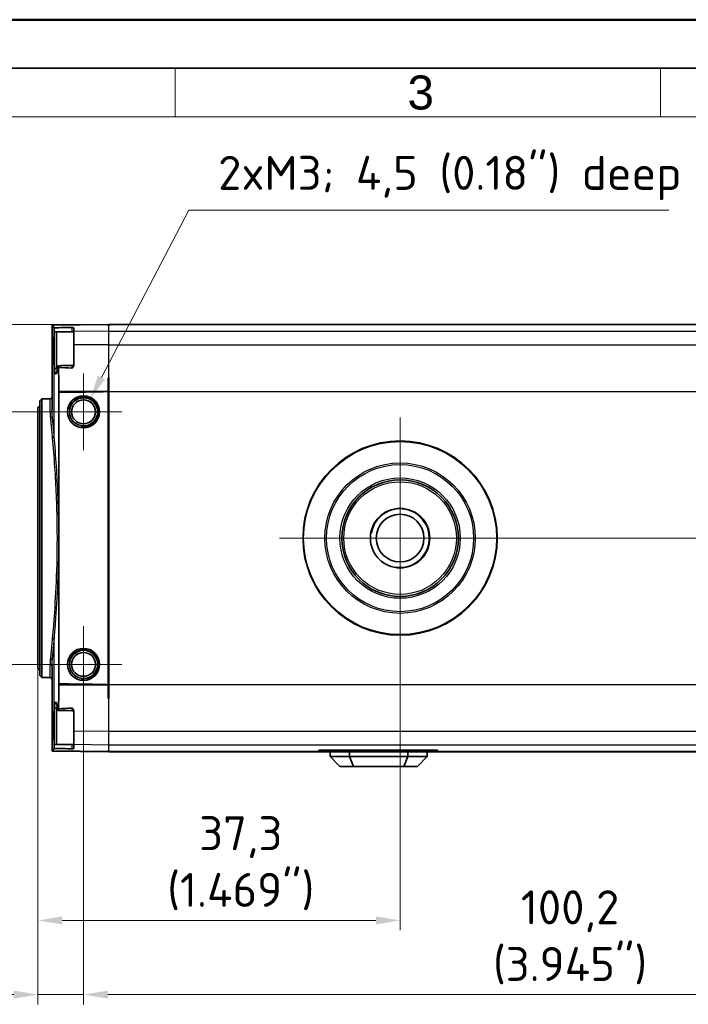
# Model space of a CAD drawing. Header units: millimetres. Extents: x 0 to 420, y 0 to 297.
# Tile 15 of 53: x 95 to 164, y 196 to 297. Entities that reach past the tile are written whole.
import ezdxf

# ---------------------------------------------------------------- set-up
doc = ezdxf.new("R2010")
doc.units = ezdxf.units.MM
doc.layers.get('0').update_dxf_attribs({"lineweight": 25})
for name, color, linetype, lineweight in [('001', 7, 'Continuous', 50), ('Bemaßung (ISO)', 7, 'Continuous', 18), ('Mittelpunktmarkierung (ISO)', 7, 'Continuous', 18), ('Sichtbar (ISO)', 7, 'Continuous', 35), ('Sichtbar schmal (ISO)', 7, 'Continuous', 25)]:
    doc.layers.add(name, color=color, linetype=linetype, lineweight=lineweight)
doc.layers.add('Symbole(DIN)', color=3, linetype='Continuous', lineweight=25, true_color=0x00ff00)
doc.styles.add('Aktuell-DIN', font='arial.ttf')
doc.styles.add('Notiztext (DIN)', font='isocpeur.ttf')
doc.dimstyles.new('Standard (DIN)', dxfattribs={"dimtxt": 3.5, "dimasz": 2.5, "dimexe": 1, "dimexo": 0, "dimgap": 0.7, "dimtad": 1, "dimtoh": 1, "dimrnd": 1e-08, "dimtxsty": 'Notiztext (DIN)', "dimcen": 0.09, "dimdle": 10, "dimclrd": 256, "dimclre": 256, "dimclrt": 256, "dimazin": 2, "dimtfac": 0.514286, "dimtdec": 4, "dimtmove": 0, "dimatfit": 3, "dimfxl": 1, "dimtolj": 1, "dimlwd": -1, "dimlwe": -1, "dimarcsym": 0})

# ---------------------------------------------------------------- blocks, each defined once
blk = doc.blocks.new('*D20')
at = {"layer": 'Bemaßung (ISO)', "transparency": 16777216}
for p, q in [((96.87, 230.26), (96.87, 195.62)), ((101.57, 226.67), (101.57, 195.62)), ((94.37, 196.62), (73.83, 196.62)), ((101.57, 196.62), (96.87, 196.62)), ((104.07, 196.62), (106.57, 196.62))]:
    blk.add_line(p, q, dxfattribs=at)
for points in [[(94.37, 197.04), (94.37, 196.21), (96.87, 196.62)], [(104.07, 197.04), (104.07, 196.21), (101.57, 196.62)]]:
    blk.add_solid(points, dxfattribs=at)
at = {"layer": 'Defpoints', "color": 0, "transparency": 16777216}
for p in [(96.87, 230.26), (101.57, 226.67), (101.57, 196.62)]:
    blk.add_point(p, dxfattribs=at)
at = {"layer": 'Bemaßung (ISO)', "transparency": 16777216, "insert": (81.71, 207.36), "char_height": 3.5, "attachment_point": 2, "style": 'Notiztext (DIN)'}
blk.add_mtext('\\A1;4,7{\\P(0.185")}', dxfattribs=at)
blk = doc.blocks.new('*D21')
at = {"layer": 'Bemaßung (ISO)', "transparency": 16777216}
for p, q in [((101.57, 226.67), (101.57, 195.62)), ((201.77, 226.47), (201.77, 195.62)), ((104.07, 196.62), (199.27, 196.62))]:
    blk.add_line(p, q, dxfattribs=at)
for points in [[(104.07, 197.04), (104.07, 196.21), (101.57, 196.62)], [(199.27, 197.04), (199.27, 196.21), (201.77, 196.62)]]:
    blk.add_solid(points, dxfattribs=at)
at = {"layer": 'Defpoints', "color": 0, "transparency": 16777216}
for p in [(101.57, 226.67), (201.77, 226.47), (201.77, 196.62)]:
    blk.add_point(p, dxfattribs=at)
at = {"layer": 'Bemaßung (ISO)', "transparency": 16777216, "insert": (151.67, 207.36), "char_height": 3.5, "attachment_point": 2, "style": 'Notiztext (DIN)'}
blk.add_mtext('\\A1;100,2{\\P(3.945")}', dxfattribs=at)
blk = doc.blocks.new('*D25')
at = {"layer": 'Bemaßung (ISO)', "transparency": 16777216}
for p, q in [((87.61, 265.62), (87.61, 284.92)), ((104.17, 265.62), (86.61, 265.62)), ((87.61, 259.12), (87.61, 263.12)), ((97.62, 256.62), (86.61, 256.62))]:
    blk.add_line(p, q, dxfattribs=at)
for points in [[(87.19, 263.12), (88.02, 263.12), (87.61, 265.62)], [(87.19, 259.12), (88.02, 259.12), (87.61, 256.62)]]:
    blk.add_solid(points, dxfattribs=at)
at = {"layer": 'Defpoints', "color": 0, "transparency": 16777216}
for p in [(104.17, 265.62), (87.61, 256.62), (97.62, 256.62)]:
    blk.add_point(p, dxfattribs=at)
at = {"layer": 'Bemaßung (ISO)', "transparency": 16777216, "insert": (76.87, 276.52), "char_height": 3.5, "attachment_point": 2, "rotation": 90, "style": 'Notiztext (DIN)'}
blk.add_mtext('\\A1;9{\\P(0.354")}', dxfattribs=at)
blk = doc.blocks.new('*D26')
at = {"layer": 'Bemaßung (ISO)', "transparency": 16777216}
for p, q in [((97.62, 256.62), (86.61, 256.62)), ((87.61, 254.12), (87.61, 233.12)), ((97.62, 230.62), (86.61, 230.62))]:
    blk.add_line(p, q, dxfattribs=at)
for points in [[(87.19, 254.12), (88.02, 254.12), (87.61, 256.62)], [(87.19, 233.12), (88.02, 233.12), (87.61, 230.62)]]:
    blk.add_solid(points, dxfattribs=at)
at = {"layer": 'Defpoints', "color": 0, "transparency": 16777216}
for p in [(97.62, 256.62), (87.61, 230.62), (97.62, 230.62)]:
    blk.add_point(p, dxfattribs=at)
at = {"layer": 'Bemaßung (ISO)', "transparency": 16777216, "insert": (76.87, 243.62), "char_height": 3.5, "attachment_point": 2, "rotation": 90, "style": 'Notiztext (DIN)'}
blk.add_mtext('\\A1;26{\\P(1.024")}', dxfattribs=at)
blk = doc.blocks.new('*D35')
at = {"layer": 'Bemaßung (ISO)', "transparency": 16777216}
for p, q in [((134.17, 231.19), (134.17, 203.26)), ((96.87, 230.26), (96.87, 203.26)), ((99.37, 204.26), (131.67, 204.26))]:
    blk.add_line(p, q, dxfattribs=at)
for points in [[(99.37, 204.67), (99.37, 203.84), (96.87, 204.26)], [(131.67, 204.67), (131.67, 203.84), (134.17, 204.26)]]:
    blk.add_solid(points, dxfattribs=at)
at = {"layer": 'Defpoints', "color": 0, "transparency": 16777216}
for p in [(134.17, 231.19), (96.87, 230.26), (134.17, 204.26)]:
    blk.add_point(p, dxfattribs=at)
at = {"layer": 'Bemaßung (ISO)', "transparency": 16777216, "insert": (117.76, 214.99), "char_height": 3.5, "attachment_point": 2, "style": 'Notiztext (DIN)'}
blk.add_mtext('\\A1;37,3{\\P(1.469")}', dxfattribs=at)
blk = doc.blocks.new('*D36')
at = {"layer": 'Bemaßung (ISO)', "transparency": 16777216}
for p, q in [((199.17, 265.62), (226.17, 265.62)), ((225.17, 246.12), (225.17, 263.12)), ((146.6, 243.62), (226.17, 243.62))]:
    blk.add_line(p, q, dxfattribs=at)
for points in [[(224.75, 263.12), (225.58, 263.12), (225.17, 265.62)], [(224.75, 246.12), (225.58, 246.12), (225.17, 243.62)]]:
    blk.add_solid(points, dxfattribs=at)
at = {"layer": 'Defpoints', "color": 0, "transparency": 16777216}
for p in [(199.17, 265.62), (225.17, 265.62), (146.6, 243.62)]:
    blk.add_point(p, dxfattribs=at)
at = {"layer": 'Bemaßung (ISO)', "transparency": 16777216, "insert": (214.43, 254.62), "char_height": 3.5, "attachment_point": 2, "rotation": 90, "style": 'Notiztext (DIN)'}
blk.add_mtext('\\A1;22{\\P(0.866")}', dxfattribs=at)
blk = doc.blocks.new('*D41')
at = {"layer": 'Bemaßung (ISO)', "transparency": 16777216}
for p, q in [((112.39, 277.38), (103.42, 260.17)), ((161.85, 277.38), (112.39, 277.38))]:
    blk.add_line(p, q, dxfattribs=at)
blk.add_solid([(103.05, 260.36), (103.78, 259.98), (102.26, 257.95)], dxfattribs=at)
at = {"layer": 'Defpoints', "color": 0, "transparency": 16777216}
for p in [(102.26, 257.95), (101.57, 256.62)]:
    blk.add_point(p, dxfattribs=at)
at = {"layer": 'Bemaßung (ISO)', "transparency": 16777216, "insert": (113.2, 282.98), "char_height": 3.5, "attachment_point": 1, "style": 'Notiztext (DIN)'}
blk.add_mtext('\\A1; 2xM3; 4,5 (0.18") deep', dxfattribs=at)
blk = doc.blocks.new('Ränder Basler-A3')
at = {"layer": '001'}
blk.add_line((0, 297), (420, 297), dxfattribs=at)
at = {"layer": '001', "color": 7, "linetype": 'Continuous', "lineweight": 35}
blk.add_line((5, 292), (415, 292), dxfattribs=at)
at = {"layer": '001', "color": 7, "linetype": 'Continuous', "lineweight": 18}
for p, q in [((111, 292), (111, 287)), ((161, 292), (161, 287)), ((10, 287), (410, 287))]:
    blk.add_line(p, q, dxfattribs=at)
at = {"layer": 'Symbole(DIN)', "color": 250, "true_color": 0x3f3f3f, "insert": (134.93, 289.48), "char_height": 3.5, "attachment_point": 4, "style": 'Aktuell-DIN'}
blk.add_mtext('\\fArial|b0|i0;3', dxfattribs=at)

msp = doc.modelspace()

# ---------------------------------------------------------------- linework, layer by layer
at = {"layer": 'Mittelpunktmarkierung (ISO)', "linetype": 'Continuous'}
for p, q in [((101.565, 260.573), (101.565, 252.673)), ((105.515, 256.623), (97.615, 256.623)), ((134.165, 256.056), (134.165, 231.19)), ((146.599, 243.623), (121.732, 243.623)), ((101.565, 234.573), (101.565, 226.673)), ((105.515, 230.623), (97.615, 230.623))]:
    msp.add_line(p, q, dxfattribs=at)
at = {"layer": 'Sichtbar (ISO)'}
for p, q in [((104.115, 265.623), (98.362, 265.547)), ((104.115, 265.623), (104.115, 265.606)), ((104.165, 265.607), (104.165, 265.623)), ((199.165, 265.623), (104.165, 265.623)), ((98.317, 256.785), (98.317, 265.414)), ((98.348, 265.547), (98.321, 265.547)), ((98.362, 265.547), (98.348, 265.547)), ((98.565, 261.273), (98.565, 264.673)), ((98.765, 264.873), (100.565, 264.873)), ((100.565, 264.889), (100.565, 265.261)), ((100.565, 263.509), (100.565, 264.889)), ((104.115, 265.606), (104.115, 265.492)), ((104.165, 265.492), (104.165, 265.607)), ((100.565, 261.488), (100.565, 263.509)), ((98.765, 261.073), (98.866, 261.073)), ((104.165, 260.123), (104.115, 260.122)), ((104.115, 260.122), (104.115, 258.733)), ((104.165, 258.733), (104.165, 260.123)), ((99.012, 258.733), (99.012, 258.732)), ((99.021, 244.715), (99.021, 258.637)), ((104.115, 258.732), (104.115, 258.733)), ((104.115, 258.72), (104.115, 258.732)), ((104.115, 258.72), (104.115, 228.526)), ((104.165, 258.733), (104.165, 228.513)), ((97.065, 257.76), (97.265, 257.964)), ((97.065, 229.486), (97.065, 257.76)), ((97.265, 257.964), (98.121, 257.979)), ((97.265, 257.964), (97.265, 229.282)), ((96.865, 230.258), (96.865, 256.988)), ((99.021, 228.609), (99.021, 242.532)), ((98.317, 221.832), (98.317, 230.462)), ((97.065, 229.486), (97.265, 229.282)), ((97.265, 229.282), (98.121, 229.267)), ((99.012, 228.514), (99.012, 228.513)), ((104.115, 228.514), (104.115, 228.526)), ((104.115, 228.513), (104.115, 228.514)), ((104.115, 228.513), (104.115, 227.124)), ((104.165, 227.123), (104.165, 228.513)), ((104.115, 227.124), (104.165, 227.123)), ((98.765, 226.173), (98.866, 226.173)), ((98.565, 222.573), (98.565, 225.973)), ((100.565, 223.737), (100.565, 225.758)), ((100.565, 222.357), (100.565, 223.737)), ((98.765, 222.373), (100.565, 222.373)), ((100.565, 221.985), (100.565, 222.357)), ((98.321, 221.7), (98.348, 221.699)), ((98.348, 221.699), (98.362, 221.699)), ((104.115, 221.624), (98.362, 221.699)), ((104.115, 221.755), (104.115, 221.64)), ((104.115, 221.64), (104.115, 221.624)), ((104.165, 221.64), (104.165, 221.754)), ((104.165, 221.623), (104.165, 221.64)), ((104.165, 221.623), (125.81, 221.623)), ((125.81, 221.806), (125.81, 221.64)), ((125.81, 221.806), (138.01, 221.806)), ((138.01, 221.676), (125.81, 221.676)), ((125.81, 221.64), (125.81, 221.623)), ((126.965, 221.623), (125.81, 221.623)), ((128.965, 221.623), (126.965, 221.623)), ((126.965, 221.623), (126.965, 221.123)), ((127.965, 220.123), (126.965, 221.123)), ((128.965, 221.123), (126.965, 221.123)), ((128.215, 221.623), (128.215, 221.676)), ((134.965, 221.623), (128.965, 221.623)), ((128.965, 221.623), (128.965, 221.123)), ((134.965, 221.123), (128.965, 221.123)), ((129.38, 220.123), (128.965, 221.123)), ((134.551, 220.123), (134.965, 221.123)), ((136.965, 221.623), (134.965, 221.623)), ((134.965, 221.623), (134.965, 221.123)), ((136.965, 221.123), (134.965, 221.123)), ((135.715, 221.623), (135.715, 221.676)), ((135.965, 220.123), (136.965, 221.123)), ((136.415, 221.623), (136.415, 221.676)), ((136.965, 221.623), (138.01, 221.623)), ((136.965, 221.623), (136.965, 221.123)), ((138.01, 221.64), (138.01, 221.806)), ((138.01, 221.623), (138.01, 221.64)), ((138.01, 221.623), (199.165, 221.623)), ((127.965, 220.123), (129.38, 220.123)), ((129.38, 220.123), (134.551, 220.123)), ((134.551, 220.123), (135.965, 220.123))]:
    msp.add_line(p, q, dxfattribs=at)
for centre, radius in [((101.565, 256.623), 1.65), ((101.565, 256.623), 1.45), ((101.565, 256.623), 1.23), ((134.165, 243.623), 10), ((134.165, 243.623), 6), ((134.165, 243.623), 3.059), ((134.165, 243.623), 2.459), ((134.165, 243.623), 0.0289), ((101.565, 230.623), 1.65), ((101.565, 230.623), 1.45), ((101.565, 230.623), 1.23)]:
    msp.add_circle(centre, radius, dxfattribs=at)
for centre, start, end in [((98.765, 264.673), 90, 180), ((100.365, 261.591), 270.71084, 0), ((98.765, 261.273), 180, 270), ((98.117, 258.179), 271, 0), ((97.065, 256.988), 90, 180), ((97.065, 230.258), 180, 270), ((98.117, 229.068), 0, 89), ((98.765, 225.973), 90, 180), ((100.365, 225.656), 0, 89.28916), ((98.765, 222.573), 180, 270)]:
    msp.add_arc(centre, 0.2, start, end, dxfattribs=at)
for centre, major_axis, ratio, start_param, end_param in [((728.192, 233.222), (1553.747, 0), 0.022679, 1.9840892, 1.9841243), ((96.526, 258.732), (7.64, 0), 0.0130896, 5.0450561, 6.168713), ((96.526, 228.514), (7.64, 0), 0.0130896, 0.1144723, 1.2381292), ((728.192, 254.025), (-1553.747, 0), 0.022679, 1.1574683, 1.1575035)]:
    msp.add_ellipse(centre, major_axis=major_axis, ratio=ratio, start_param=start_param, end_param=end_param, dxfattribs=at)
for points, knots in [([(98.317, 265.414), (98.317, 265.438), (98.318, 265.468), (98.32, 265.518), (98.32, 265.532), (98.321, 265.547)], [0.364671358, 0.364671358, 0.364671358, 0.364671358, 0.391385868, 0.391385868, 0.401159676, 0.401159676, 0.401159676, 0.401159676]), ([(98.517, 264.287), (98.521, 264.351), (98.524, 264.416), (98.531, 264.544), (98.534, 264.609), (98.538, 264.673)], [0, 0, 0, 0, 0.023139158, 0.023139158, 0.046351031, 0.046351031, 0.046351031, 0.046351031]), ([(98.542, 265.097), (98.54, 265.15), (98.537, 265.198), (98.533, 265.254), (98.532, 265.267), (98.53, 265.28)], [0.000458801, 0.000458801, 0.000458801, 0.000458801, 0.017595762, 0.017595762, 0.023732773, 0.023732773, 0.023732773, 0.023732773]), ([(98.542, 264.759), (98.543, 264.8), (98.544, 264.843), (98.545, 264.929), (98.544, 264.971), (98.543, 265.041), (98.543, 265.07), (98.542, 265.097)], [0.004726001, 0.004726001, 0.004726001, 0.004726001, 0.018008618, 0.018008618, 0.030577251, 0.030577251, 0.039563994, 0.039563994, 0.039563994, 0.039563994]), ([(100.565, 265.261), (100.565, 265.269), (100.555, 265.277), (100.514, 265.295), (100.475, 265.304), (100.429, 265.312), (100.416, 265.313), (100.398, 265.315), (100.392, 265.315), (100.378, 265.316), (100.371, 265.316), (100.364, 265.315)], [0, 0, 0, 0, 0.01503811, 0.01503811, 0.037411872, 0.037411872, 0.046870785, 0.046870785, 0.05200051, 0.05200051, 0.056820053, 0.056820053, 0.056820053, 0.056820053]), ([(98.542, 261.199), (98.523, 261.413), (98.509, 261.667), (98.49, 262.218), (98.485, 262.508), (98.483, 263.079), (98.486, 263.355), (98.496, 263.786), (98.501, 263.947), (98.51, 264.144), (98.512, 264.187), (98.516, 264.259), (98.517, 264.28), (98.517, 264.287)], [0.00023843, 0.00023843, 0.00023843, 0.00023843, 0.09262437, 0.09262437, 0.18131879, 0.18131879, 0.26403564, 0.26403564, 0.31659776, 0.31659776, 0.33192641, 0.33192641, 0.34210537, 0.34210537, 0.34210537, 0.34210537]), ([(98.868, 261.082), (98.867, 261.079), (98.865, 261.067), (98.848, 260.956), (98.818, 260.772), (98.743, 260.552), (98.709, 260.513), (98.65, 260.556), (98.625, 260.622), (98.579, 260.846), (98.558, 261.004), (98.542, 261.199)], [0, 0, 0, 0, 0.00157898, 0.00157898, 0.011179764, 0.011179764, 0.018849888, 0.018849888, 0.025520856, 0.025520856, 0.032407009, 0.032407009, 0.032407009, 0.032407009]), ([(98.901, 261.276), (98.896, 261.243), (98.89, 261.211), (98.879, 261.146), (98.873, 261.114), (98.868, 261.082)], [0, 0, 0, 0, 0.016831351, 0.016831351, 0.033466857, 0.033466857, 0.033466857, 0.033466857]), ([(98.985, 261.188), (98.982, 261.222), (98.978, 261.253), (98.968, 261.314), (98.961, 261.341), (98.947, 261.372), (98.94, 261.378), (98.927, 261.369), (98.92, 261.356), (98.908, 261.315), (98.904, 261.293), (98.901, 261.276)], [0.022310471, 0.022310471, 0.022310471, 0.022310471, 0.034901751, 0.034901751, 0.051939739, 0.051939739, 0.06849074, 0.06849074, 0.084341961, 0.084341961, 0.098765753, 0.098765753, 0.098765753, 0.098765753]), ([(100.364, 261.125), (100.371, 261.125), (100.378, 261.126), (100.393, 261.131), (100.401, 261.135), (100.422, 261.15), (100.435, 261.164), (100.466, 261.2), (100.489, 261.233), (100.526, 261.305), (100.54, 261.342), (100.56, 261.415), (100.565, 261.452), (100.565, 261.488)], [0, 0, 0, 0, 0.002093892, 0.002093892, 0.00469564, 0.00469564, 0.010009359, 0.010009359, 0.021534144, 0.021534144, 0.032041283, 0.032041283, 0.042028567, 0.042028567, 0.042028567, 0.042028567]), ([(99.012, 258.732), (99.012, 258.719), (99.012, 258.706), (99.013, 258.681), (99.014, 258.67), (99.017, 258.652), (99.018, 258.645), (99.02, 258.639), (99.02, 258.638), (99.021, 258.637)], [0.030304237, 0.030304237, 0.030304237, 0.030304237, 0.034068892, 0.034068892, 0.037833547, 0.037833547, 0.041644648, 0.041644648, 0.042220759, 0.042220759, 0.042220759, 0.042220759]), ([(99.021, 242.532), (99.021, 242.68), (99.019, 242.881), (99.018, 243.071), (99.017, 243.207), (99.017, 243.381), (99.016, 243.437), (99.016, 243.522), (99.016, 243.55), (99.016, 243.601), (99.016, 243.624), (99.016, 243.672), (99.016, 243.698), (99.016, 243.766), (99.016, 243.809), (99.017, 244.003), (99.018, 244.168), (99.02, 244.416), (99.021, 244.575), (99.021, 244.715)], [-0.2005347, -0.2005347, -0.2005347, -0.2005347, -0.16510981, -0.16510981, -0.13272477, -0.13272477, -0.1169824, -0.1169824, -0.10910513, -0.10910513, -0.10283474, -0.10283474, -0.0957663, -0.0957663, -0.08383505, -0.08383505, -0.04184311, -0.04184311, 0, 0, 0, 0]), ([(99.021, 228.609), (99.02, 228.608), (99.02, 228.608), (99.018, 228.602), (99.017, 228.594), (99.014, 228.576), (99.013, 228.565), (99.012, 228.54), (99.012, 228.527), (99.012, 228.514)], [-0.011916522, -0.011916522, -0.011916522, -0.011916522, -0.011340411, -0.011340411, -0.00752931, -0.00752931, -0.003764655, -0.003764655, 0, 0, 0, 0]), ([(98.542, 226.047), (98.559, 226.254), (98.581, 226.418), (98.631, 226.647), (98.66, 226.709), (98.719, 226.723), (98.749, 226.679), (98.801, 226.522), (98.822, 226.43), (98.857, 226.239), (98.866, 226.172), (98.868, 226.164)], [0.0027558, 0.0027558, 0.0027558, 0.0027558, 0.09215968, 0.09215968, 0.18150264, 0.18150264, 0.26643493, 0.26643493, 0.3286928, 0.3286928, 0.37060196, 0.37060196, 0.37060196, 0.37060196]), ([(98.868, 226.164), (98.873, 226.132), (98.879, 226.1), (98.89, 226.036), (98.896, 226.003), (98.901, 225.971)], [0, 0, 0, 0, 0.016633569, 0.016633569, 0.033466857, 0.033466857, 0.033466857, 0.033466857]), ([(100.565, 225.758), (100.565, 225.808), (100.555, 225.859), (100.518, 225.962), (100.491, 226.01), (100.452, 226.064), (100.435, 226.084), (100.408, 226.107), (100.399, 226.113), (100.387, 226.118), (100.383, 226.119), (100.374, 226.121), (100.369, 226.121), (100.364, 226.121)], [0, 0, 0, 0, 0.015296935, 0.015296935, 0.033098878, 0.033098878, 0.042660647, 0.042660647, 0.047945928, 0.047945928, 0.05088149, 0.05088149, 0.05371994, 0.05371994, 0.05371994, 0.05371994]), ([(98.517, 222.959), (98.517, 222.967), (98.515, 222.99), (98.509, 223.113), (98.505, 223.205), (98.497, 223.419), (98.494, 223.54), (98.484, 223.961), (98.482, 224.271), (98.487, 224.848), (98.493, 225.11), (98.511, 225.614), (98.525, 225.848), (98.542, 226.047)], [0, 0, 0, 0, 0.002771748, 0.002771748, 0.010716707, 0.010716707, 0.020299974, 0.020299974, 0.043208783, 0.043208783, 0.063297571, 0.063297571, 0.084571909, 0.084571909, 0.084571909, 0.084571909]), ([(98.901, 225.971), (98.905, 225.95), (98.91, 225.921), (98.925, 225.879), (98.933, 225.869), (98.948, 225.874), (98.955, 225.888), (98.969, 225.937), (98.975, 225.971), (98.982, 226.028), (98.983, 226.043), (98.985, 226.058)], [0, 0, 0, 0, 0.010646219, 0.010646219, 0.020618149, 0.020618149, 0.03045675, 0.03045675, 0.040109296, 0.040109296, 0.043289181, 0.043289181, 0.043289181, 0.043289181]), ([(98.538, 222.573), (98.534, 222.638), (98.531, 222.702), (98.524, 222.831), (98.521, 222.895), (98.517, 222.959)], [0, 0, 0, 0, 0.023210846, 0.023210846, 0.046351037, 0.046351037, 0.046351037, 0.046351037]), ([(98.53, 221.967), (98.532, 221.982), (98.533, 221.999), (98.538, 222.056), (98.54, 222.101), (98.542, 222.149)], [0.026411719, 0.026411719, 0.026411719, 0.026411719, 0.033955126, 0.033955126, 0.049696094, 0.049696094, 0.049696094, 0.049696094]), ([(98.542, 222.149), (98.543, 222.186), (98.544, 222.225), (98.545, 222.316), (98.544, 222.367), (98.543, 222.441), (98.542, 222.464), (98.542, 222.487)], [0.004631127, 0.004631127, 0.004631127, 0.004631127, 0.016703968, 0.016703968, 0.031964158, 0.031964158, 0.039391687, 0.039391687, 0.039391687, 0.039391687]), ([(98.321, 221.7), (98.32, 221.714), (98.32, 221.729), (98.318, 221.778), (98.317, 221.808), (98.317, 221.832)], [0.851083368, 0.851083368, 0.851083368, 0.851083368, 0.860857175, 0.860857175, 0.887571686, 0.887571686, 0.887571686, 0.887571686]), ([(100.364, 221.931), (100.372, 221.931), (100.379, 221.931), (100.394, 221.931), (100.402, 221.932), (100.421, 221.934), (100.434, 221.935), (100.469, 221.941), (100.491, 221.946), (100.528, 221.957), (100.542, 221.963), (100.56, 221.974), (100.565, 221.979), (100.565, 221.985)], [0, 0, 0, 0, 0.002150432, 0.002150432, 0.004826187, 0.004826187, 0.009227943, 0.009227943, 0.016243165, 0.016243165, 0.022266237, 0.022266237, 0.02799289, 0.02799289, 0.02799289, 0.02799289])]:
    msp.add_open_spline(points, degree=3, knots=knots, dxfattribs=at)
for points in [[(98.362, 265.547), (98.369, 265.547), (98.376, 265.542), (98.383, 265.531)], [(98.383, 265.531), (98.425, 265.47), (98.474, 265.386), (98.53, 265.28)], [(98.53, 265.28), (99.086, 265.289), (99.807, 265.303), (100.364, 265.315)], [(98.538, 264.673), (98.539, 264.7), (98.541, 264.729), (98.542, 264.759)], [(98.938, 261.375), (99.415, 261.38), (99.891, 261.385), (100.368, 261.391)], [(100.364, 261.125), (99.93, 261.154), (99.407, 261.174), (98.985, 261.188)], [(98.985, 261.188), (99.003, 260.362), (99.012, 259.536), (99.012, 258.733)], [(99.012, 228.513), (99.012, 227.71), (99.003, 226.884), (98.985, 226.058)], [(98.985, 226.058), (99.407, 226.072), (99.93, 226.092), (100.364, 226.121)], [(100.368, 225.856), (99.891, 225.862), (99.415, 225.867), (98.938, 225.871)], [(98.542, 222.487), (98.541, 222.517), (98.539, 222.546), (98.538, 222.573)], [(98.383, 221.715), (98.376, 221.704), (98.369, 221.699), (98.362, 221.699)], [(98.53, 221.967), (98.474, 221.86), (98.425, 221.776), (98.383, 221.715)], [(100.364, 221.931), (99.807, 221.944), (99.086, 221.957), (98.53, 221.967)]]:
    msp.add_open_spline(points, degree=3, dxfattribs=at)
at = {"layer": 'Sichtbar schmal (ISO)'}
for p, q in [((98.348, 256.198), (98.348, 265.547)), ((104.115, 265.606), (98.383, 265.531)), ((98.542, 264.759), (98.542, 265.097)), ((98.765, 264.873), (98.765, 261.073)), ((104.165, 264.935), (100.565, 264.889)), ((104.165, 265.607), (199.165, 265.607)), ((104.165, 264.935), (104.165, 265.492)), ((104.165, 263.524), (104.165, 264.935)), ((104.165, 264.935), (199.165, 264.935)), ((104.165, 263.524), (100.565, 263.509)), ((104.165, 260.123), (104.165, 263.524)), ((104.165, 263.524), (199.165, 263.524)), ((98.542, 254.068), (98.542, 261.199)), ((104.115, 258.733), (99.012, 258.733)), ((104.115, 258.732), (99.012, 258.732)), ((104.165, 258.733), (178.665, 258.733)), ((98.121, 256.604), (98.121, 257.979)), ((98.542, 226.047), (98.542, 233.178)), ((98.121, 229.267), (98.121, 230.642)), ((98.348, 221.699), (98.348, 231.049)), ((99.012, 228.514), (104.115, 228.514)), ((104.115, 228.513), (99.012, 228.513)), ((178.665, 228.513), (104.165, 228.513)), ((104.165, 223.723), (104.165, 227.123)), ((98.765, 226.173), (98.765, 222.373)), ((104.165, 223.723), (100.565, 223.737)), ((104.165, 222.311), (104.165, 223.723)), ((199.165, 223.723), (104.165, 223.723)), ((98.542, 222.149), (98.542, 222.487)), ((104.165, 222.311), (100.565, 222.357)), ((104.165, 221.754), (104.165, 222.311)), ((199.165, 222.311), (104.165, 222.311)), ((104.115, 221.64), (98.383, 221.715)), ((125.81, 221.64), (104.165, 221.64)), ((138.01, 221.776), (125.81, 221.776)), ((199.165, 221.64), (138.01, 221.64))]:
    msp.add_line(p, q, dxfattribs=at)
for radius in [9.933, 7.748, 7.575, 6.2, 5.8]:
    msp.add_circle((134.165, 243.623), radius, dxfattribs=at)
for centre, radius in [((101.565, 256.623), 1.501), ((134.165, 243.623), 3), ((101.565, 230.623), 1.501)]:
    msp.add_arc(centre, radius, 260, 170, dxfattribs=at)
for centre, major_axis, ratio, start_param, end_param in [((98.117, 256.785), (0.2, 0), 0.9042206, 4.7298423, 6.2831853), ((98.148, 256.198), (0.199, 0.019), 0.8632881, 4.6479489, 6.1734697), ((98.342, 254.068), (0.199, 0.017), 0.7168553, 4.6687148, 6.1645836), ((98.342, 233.178), (0.199, -0.017), 0.7168553, 0.1186017, 1.6144705), ((98.148, 231.049), (0.199, -0.019), 0.8632881, 0.1097156, 1.6352364), ((98.117, 230.462), (0.2, 0), 0.9042206, 0, 1.553343)]:
    msp.add_ellipse(centre, major_axis=major_axis, ratio=ratio, start_param=start_param, end_param=end_param, dxfattribs=at)
for points, knots in [([(100.364, 265.315), (100.365, 265.28), (100.365, 265.222), (100.366, 265.079), (100.367, 264.996), (100.368, 264.899), (100.368, 264.886), (100.368, 264.873)], [0.002926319, 0.002926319, 0.002926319, 0.002926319, 0.040068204, 0.040068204, 0.076186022, 0.076186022, 0.081702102, 0.081702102, 0.081702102, 0.081702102]), ([(100.368, 261.391), (100.368, 261.391), (100.368, 261.39), (100.368, 261.388), (100.367, 261.382), (100.367, 261.368), (100.367, 261.362), (100.366, 261.345), (100.366, 261.332), (100.366, 261.293), (100.365, 261.264), (100.365, 261.199), (100.365, 261.163), (100.364, 261.125)], [0.040155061, 0.040155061, 0.040155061, 0.040155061, 0.043959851, 0.043959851, 0.058613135, 0.058613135, 0.065939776, 0.065939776, 0.077662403, 0.077662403, 0.096418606, 0.096418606, 0.114334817, 0.114334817, 0.114334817, 0.114334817]), ([(98.121, 256.604), (98.121, 256.582), (98.121, 256.559), (98.122, 256.5), (98.123, 256.464), (98.126, 256.366), (98.13, 256.304), (98.139, 256.171), (98.145, 256.099), (98.152, 256.025)], [0, 0, 0, 0, 0.01577084, 0.01577084, 0.04100419, 0.04100419, 0.08137754, 0.08137754, 0.12616674, 0.12616674, 0.12616674, 0.12616674]), ([(98.348, 256.198), (98.341, 256.273), (98.335, 256.346), (98.326, 256.481), (98.323, 256.544), (98.319, 256.642), (98.318, 256.68), (98.318, 256.74), (98.317, 256.762), (98.317, 256.785)], [-0.12616674, -0.12616674, -0.12616674, -0.12616674, -0.08137754, -0.08137754, -0.04100419, -0.04100419, -0.01577084, -0.01577084, 0, 0, 0, 0]), ([(98.152, 256.025), (98.159, 255.952), (98.166, 255.877), (98.185, 255.677), (98.197, 255.55), (98.23, 255.205), (98.251, 254.981), (98.296, 254.485), (98.321, 254.211), (98.346, 253.925)], [0, 0, 0, 0, 0.0441437, 0.0441437, 0.11477363, 0.11477363, 0.22778151, 0.22778151, 0.35314963, 0.35314963, 0.35314963, 0.35314963]), ([(98.542, 254.068), (98.517, 254.359), (98.492, 254.637), (98.447, 255.139), (98.426, 255.367), (98.394, 255.716), (98.381, 255.845), (98.362, 256.048), (98.355, 256.124), (98.348, 256.198)], [-0.35314963, -0.35314963, -0.35314963, -0.35314963, -0.22778151, -0.22778151, -0.11477363, -0.11477363, -0.0441437, -0.0441437, 0, 0, 0, 0]), ([(98.346, 253.925), (98.424, 253.026), (98.508, 251.997), (98.582, 250.881), (98.702, 249.089), (98.796, 247.043), (98.823, 244.97), (98.846, 243.19), (98.821, 241.38), (98.756, 239.657), (98.7, 238.181), (98.616, 236.784), (98.523, 235.515), (98.5, 235.2), (98.476, 234.894), (98.452, 234.597)], [0, 0, 0, 0, 0.3935151, 0.3935151, 0.3935151, 1.0248927, 1.0248927, 1.0248927, 1.5671562, 1.5671562, 1.5671562, 2.0314988, 2.0314988, 2.0314988, 2.1468115, 2.1468115, 2.1468115, 2.1468115]), ([(99.021, 244.715), (99.02, 244.806), (99.019, 244.898), (99.018, 244.989), (98.991, 247.091), (98.897, 249.165), (98.778, 250.982), (98.703, 252.114), (98.619, 253.157), (98.542, 254.068)], [-1.0523641, -1.0523641, -1.0523641, -1.0523641, -1.0248927, -1.0248927, -1.0248927, -0.3935151, -0.3935151, -0.3935151, 0, 0, 0, 0]), ([(98.659, 234.611), (98.679, 234.868), (98.699, 235.132), (98.718, 235.403), (98.811, 236.689), (98.895, 238.105), (98.951, 239.601), (98.986, 240.558), (99.011, 241.541), (99.021, 242.532)], [-2.12912707, -2.12912707, -2.12912707, -2.12912707, -2.03149879, -2.03149879, -2.03149879, -1.56715621, -1.56715621, -1.56715621, -1.27018214, -1.27018214, -1.27018214, -1.27018214]), ([(98.346, 233.322), (98.321, 233.035), (98.296, 232.761), (98.255, 232.305), (98.237, 232.117), (98.22, 231.938)], [0, 0, 0, 0, 0.12536812, 0.12536812, 0.2192469, 0.2192469, 0.2192469, 0.2192469]), ([(98.408, 231.687), (98.428, 231.895), (98.448, 232.115), (98.469, 232.345), (98.492, 232.61), (98.517, 232.888), (98.542, 233.178)], [-0.23457503, -0.23457503, -0.23457503, -0.23457503, -0.12536812, -0.12536812, -0.12536812, 0, 0, 0, 0]), ([(98.152, 231.221), (98.145, 231.147), (98.139, 231.075), (98.13, 230.942), (98.126, 230.88), (98.123, 230.783), (98.122, 230.746), (98.121, 230.687), (98.121, 230.665), (98.121, 230.642)], [0, 0, 0, 0, 0.04478919, 0.04478919, 0.08516255, 0.08516255, 0.11039589, 0.11039589, 0.12616674, 0.12616674, 0.12616674, 0.12616674]), ([(98.22, 231.938), (98.217, 231.901), (98.213, 231.865), (98.197, 231.697), (98.185, 231.569), (98.166, 231.369), (98.159, 231.294), (98.152, 231.221)], [0.2192469, 0.2192469, 0.2192469, 0.2192469, 0.238376, 0.238376, 0.30900593, 0.30900593, 0.35314963, 0.35314963, 0.35314963, 0.35314963]), ([(98.348, 231.049), (98.355, 231.123), (98.362, 231.199), (98.37, 231.276), (98.381, 231.401), (98.394, 231.531), (98.406, 231.665), (98.407, 231.672), (98.407, 231.679), (98.408, 231.687)], [-0.35314963, -0.35314963, -0.35314963, -0.35314963, -0.30900593, -0.30900593, -0.30900593, -0.238376, -0.238376, -0.238376, -0.23457503, -0.23457503, -0.23457503, -0.23457503]), ([(98.317, 230.462), (98.317, 230.484), (98.318, 230.507), (98.318, 230.567), (98.319, 230.604), (98.323, 230.703), (98.326, 230.765), (98.335, 230.901), (98.341, 230.974), (98.348, 231.049)], [-0.12616674, -0.12616674, -0.12616674, -0.12616674, -0.11039589, -0.11039589, -0.08516255, -0.08516255, -0.04478919, -0.04478919, 0, 0, 0, 0]), ([(100.364, 226.121), (100.365, 226.039), (100.365, 225.969), (100.367, 225.879), (100.367, 225.856), (100.368, 225.856)], [0.002929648, 0.002929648, 0.002929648, 0.002929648, 0.041628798, 0.041628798, 0.07710916, 0.07710916, 0.07710916, 0.07710916]), ([(100.368, 222.373), (100.368, 222.357), (100.368, 222.341), (100.367, 222.299), (100.367, 222.272), (100.367, 222.231), (100.367, 222.215), (100.366, 222.169), (100.366, 222.139), (100.366, 222.065), (100.365, 222.025), (100.365, 221.967), (100.365, 221.947), (100.364, 221.931)], [0.031166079, 0.031166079, 0.031166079, 0.031166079, 0.03807144, 0.03807144, 0.049351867, 0.049351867, 0.056402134, 0.056402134, 0.070502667, 0.070502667, 0.093063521, 0.093063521, 0.109941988, 0.109941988, 0.109941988, 0.109941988])]:
    msp.add_open_spline(points, degree=3, knots=knots, dxfattribs=at)
for points in [[(98.565, 264.284), (98.549, 264.285), (98.533, 264.286), (98.517, 264.287)], [(98.452, 234.597), (98.416, 234.148), (98.38, 233.721), (98.346, 233.322)], [(98.542, 233.178), (98.58, 233.624), (98.619, 234.103), (98.659, 234.611)], [(98.565, 222.962), (98.549, 222.961), (98.533, 222.96), (98.517, 222.959)]]:
    msp.add_open_spline(points, degree=3, dxfattribs=at)

# ---------------------------------------------------------------- block references
msp.add_blockref('Ränder Basler-A3', (0, 0))

# ---------------------------------------------------------------- dimensions: what is measured, and where the dimension line sits
at = {"layer": 'Bemaßung (ISO)'}
for base, p1, p2, angle, text, override, picture, middle in [((87.607, 256.623), (104.165, 265.623), (97.615, 256.623), 90, '<>{\\P(0.354")}', {"dimtoh": 0, "dimdec": 2, "dimtp": 0, "dimtm": 0, "dimtdec": 4, "dimtofl": 0, "dimatfit": 2, "dimtvp": -0.25}, '*D25', (87.607, 276.523)), ((225.165, 265.623), (146.599, 243.623), (199.165, 265.623), 90, '<>{\\P(0.866")}', {"dimtoh": 0, "dimdec": 2, "dimtp": 0, "dimtm": 0, "dimtdec": 4, "dimtofl": 0, "dimatfit": 1, "dimtvp": -0.25}, '*D36', (225.165, 254.623)), ((87.607, 230.623), (97.615, 256.623), (97.615, 230.623), 90, '<>{\\P(1.024")}', {"dimtoh": 0, "dimdec": 2, "dimtp": 0, "dimtm": 0, "dimtdec": 4, "dimtofl": 0, "dimatfit": 1, "dimtvp": -0.25}, '*D26', (87.607, 243.623)), ((134.165, 204.258), (96.865, 230.258), (134.165, 231.19), 180, '<>{\\P(1.469")}', {"dimtoh": 0, "dimdec": 2, "dimtp": 0, "dimtm": 0, "dimtdec": 4, "dimtofl": 0, "dimatfit": 1, "dimtvp": -0.25}, '*D35', (117.758, 204.258)), ((101.565, 196.623), (96.865, 230.258), (101.565, 226.673), 180, '<>{\\P(0.185")}', {"dimtoh": 0, "dimdec": 1, "dimtp": 0, "dimtm": 0, "dimtdec": 1, "dimtofl": 1, "dimatfit": 1, "dimtvp": -0.25}, '*D20', (81.709, 196.623)), ((201.765, 196.623), (101.565, 226.673), (201.765, 226.473), 180, '<>{\\P(3.945")}', {"dimtoh": 0, "dimdec": 2, "dimtp": 0, "dimtm": 0, "dimtdec": 4, "dimtofl": 0, "dimatfit": 1, "dimtvp": -0.25}, '*D21', (151.665, 196.623))]:
    dim = msp.add_linear_dim(base=base, p1=p1, p2=p2, angle=angle, text=text, dimstyle='Standard (DIN)', override=override, dxfattribs=at)
    dim.commit()
    dim.dimension.update_dxf_attribs({"geometry": picture, "text_midpoint": middle, "dimtype": 160})
dim = msp.add_radius_dim(center=(101.565, 256.623), mpoint=(102.259, 257.954), text=' 2xM3; 4,5 (0.18") deep', dimstyle='Standard (DIN)', override={"dimtih": 1, "dimdec": 2, "dimcen": 0, "dimtp": 0, "dimtm": 0, "dimtdec": 4, "dimtofl": 0}, dxfattribs=at)
dim.commit()
dim.dimension.update_dxf_attribs({"geometry": '*D41', "text_midpoint": (137.523, 277.381), "dimtype": 164})

doc.saveas('drawing.dxf')
